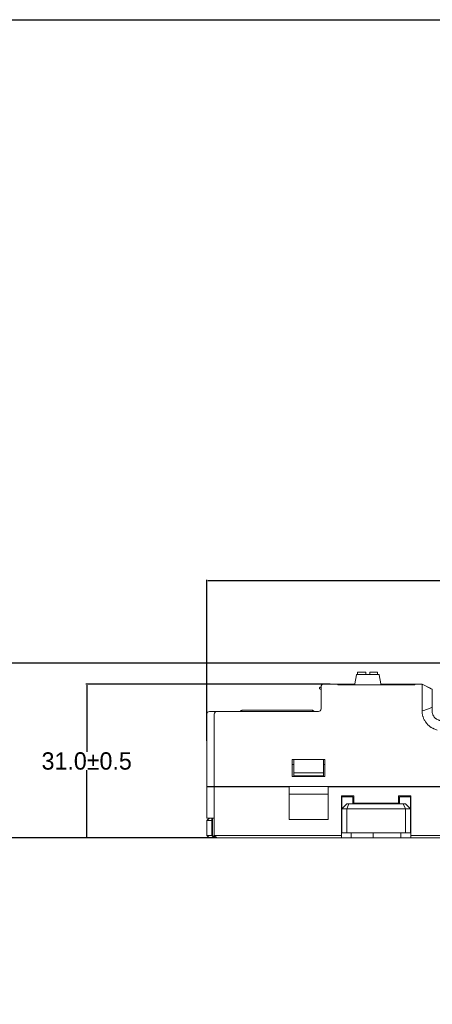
# Model space of a CAD drawing. Header units: millimetres. Extents: x -1146 to -167, y 277 to 699.
# Tile 21 of 40: x -1034 to -950, y 500 to 699. Entities that reach past the tile are written whole.
import ezdxf

# ---------------------------------------------------------------- set-up
doc = ezdxf.new("R2010")
doc.units = ezdxf.units.MM
doc.header["$MEASUREMENT"] = 0
doc.dimstyles.get("Standard").update_dxf_attribs({"dimtxt": 3.5, "dimasz": 0.18, "dimexe": 0.18, "dimexo": 0.0625, "dimgap": 0.09, "dimtad": 0, "dimtih": 1, "dimtoh": 1, "dimdec": 4, "dimzin": 0, "dimdsep": 46, "dimtxsty": 'Standard', "dimcen": 0.09, "dimadec": 0, "dimazin": 0, "dimtfac": 1, "dimtdec": 4, "dimtofl": 0, "dimtmove": 0, "dimatfit": 3, "dimfxl": 0, "dimtolj": 1, "dimtzin": 0, "dimarcsym": 0})

# ---------------------------------------------------------------- blocks, each defined once
blk = doc.blocks.new('*D1')
at = {"color": 0, "lineweight": -2}
for p, q in [((-995.89, 553.17), (-995.89, 585.64)), ((-995.71, 585.46), (-926.07, 585.46)), ((-834.07, 585.46), (-903.72, 585.46)), ((-833.89, 552.83), (-833.89, 585.64))]:
    blk.add_line(p, q, dxfattribs=at)
at = {"color": 0}
for points in [[(-995.71, 585.49), (-995.71, 585.43), (-995.89, 585.46)], [(-834.07, 585.43), (-834.07, 585.49), (-833.89, 585.46)]]:
    blk.add_solid(points, dxfattribs=at)
at = {"layer": 'Defpoints', "color": 0}
for p in [(-833.89, 585.46), (-995.89, 553.11), (-833.89, 552.77)]:
    blk.add_point(p, dxfattribs=at)
at = {"color": 0, "insert": (-914.89, 585.46), "char_height": 3.5, "attachment_point": 5}
blk.add_mtext('\\A1;162.0%%p1.0', dxfattribs=at)
blk = doc.blocks.new('*D2')
at = {"color": 0, "lineweight": -2}
for p, q in [((-971.02, 564.57), (-1020.29, 564.57)), ((-1020.11, 564.39), (-1020.11, 550.91)), ((-1020.11, 533.75), (-1020.11, 547.23)), ((-995.46, 533.57), (-1020.29, 533.57))]:
    blk.add_line(p, q, dxfattribs=at)
at = {"color": 0}
for points in [[(-1020.08, 564.39), (-1020.14, 564.39), (-1020.11, 564.57)], [(-1020.14, 533.75), (-1020.08, 533.75), (-1020.11, 533.57)]]:
    blk.add_solid(points, dxfattribs=at)
at = {"layer": 'Defpoints', "color": 0}
for p in [(-1020.11, 564.57), (-970.95, 564.57), (-995.39, 533.57)]:
    blk.add_point(p, dxfattribs=at)
at = {"color": 0, "insert": (-1020.11, 549.07), "char_height": 3.5, "attachment_point": 5}
blk.add_mtext('\\A1;31.0%%p0.5', dxfattribs=at)
blk = doc.blocks.new('*D3')
at = {"color": 0, "lineweight": -2}
for p, q in [((-948.43, 568.79), (-1047.87, 568.79)), ((-1047.69, 568.61), (-1047.69, 553.02)), ((-1047.69, 533.75), (-1047.69, 549.34)), ((-993.96, 533.57), (-1047.87, 533.57))]:
    blk.add_line(p, q, dxfattribs=at)
at = {"color": 0}
for points in [[(-1047.66, 568.61), (-1047.72, 568.61), (-1047.69, 568.79)], [(-1047.72, 533.75), (-1047.66, 533.75), (-1047.69, 533.57)]]:
    blk.add_solid(points, dxfattribs=at)
at = {"layer": 'Defpoints', "color": 0}
for p in [(-1047.69, 568.79), (-948.37, 568.79), (-993.89, 533.57)]:
    blk.add_point(p, dxfattribs=at)
at = {"color": 0, "insert": (-1047.69, 551.18), "char_height": 3.5, "attachment_point": 5}
blk.add_mtext('\\A1;35.2%%p0.5', dxfattribs=at)

msp = doc.modelspace()

# ---------------------------------------------------------------- linework, layer by layer
msp.add_lwpolyline([(-1146.11, 698.58), (-166.84, 698.58), (-166.84, 276.72), (-1146.11, 276.72)], close=True)
at = {"lineweight": 18}
for points in [[(-965.72, 566.47), (-965.72, 566.47), (-966.09, 564.63), (-966.09, 564.63)], [(-965.62, 566.55), (-965.67, 566.55), (-965.71, 566.51), (-965.72, 566.47)], [(-961.29, 566.55), (-961.29, 566.55), (-965.62, 566.55), (-965.62, 566.55)], [(-963.86, 567), (-963.86, 567), (-965.55, 567), (-965.55, 567)], [(-965.55, 567), (-965.55, 567), (-965.55, 566.55), (-965.55, 566.55)], [(-963.86, 566.55), (-963.86, 566.55), (-963.86, 567), (-963.86, 567)], [(-961.5, 567), (-961.5, 567), (-963.05, 567), (-963.05, 567)], [(-963.05, 567), (-963.05, 567), (-963.05, 566.55), (-963.05, 566.55)], [(-961.5, 566.55), (-961.5, 566.55), (-961.5, 567), (-961.5, 567)], [(-961.19, 566.47), (-961.2, 566.51), (-961.24, 566.55), (-961.29, 566.55)], [(-960.82, 564.63), (-960.82, 564.63), (-961.19, 566.47), (-961.19, 566.47)], [(-972.89, 563.97), (-972.89, 563.97), (-972.99, 563.97), (-972.99, 563.97)], [(-972.89, 561.57), (-972.89, 561.57), (-972.89, 564.07), (-972.89, 564.07)], [(-972.39, 564.57), (-972.39, 564.57), (-969.51, 564.57), (-969.51, 564.57)], [(-969.51, 564.57), (-969.51, 564.57), (-972.39, 564.57), (-972.39, 564.57)], [(-966.13, 564.57), (-966.13, 564.57), (-969.51, 564.57), (-969.51, 564.57)], [(-969.51, 564.57), (-969.51, 564.57), (-969.51, 564.44), (-969.51, 564.44)], [(-954.01, 564.46), (-954.01, 564.46), (-969.51, 564.46), (-969.51, 564.46)], [(-968.81, 564.55), (-968.91, 564.55), (-969.01, 564.52), (-969.1, 564.46)], [(-968.81, 564.55), (-968.81, 564.55), (-966.19, 564.55), (-966.19, 564.55)], [(-966.19, 564.55), (-966.14, 564.55), (-966.1, 564.58), (-966.09, 564.63)], [(-960.82, 564.63), (-960.81, 564.58), (-960.77, 564.55), (-960.72, 564.55)], [(-954.01, 564.57), (-954.01, 564.57), (-960.79, 564.57), (-960.79, 564.57)], [(-960.72, 564.55), (-960.72, 564.55), (-954.81, 564.55), (-954.81, 564.55)], [(-954.53, 564.46), (-954.61, 564.52), (-954.71, 564.55), (-954.81, 564.55)], [(-954.01, 564.57), (-954.01, 564.57), (-952.52, 564.57), (-952.52, 564.57)], [(-952.52, 564.57), (-952.52, 564.57), (-954.01, 564.57), (-954.01, 564.57)], [(-954.01, 564.57), (-954.01, 564.57), (-954.01, 564.44), (-954.01, 564.44)], [(-950.7, 563.65), (-950.7, 563.65), (-952.52, 564.57), (-952.52, 564.57)], [(-952.52, 564.57), (-952.52, 564.57), (-952.52, 564.57), (-952.52, 564.57)], [(-952.52, 564.57), (-952.52, 564.57), (-952.52, 564.57), (-952.52, 564.57)], [(-952.52, 564.57), (-952.52, 564.57), (-952.52, 564.57), (-952.52, 564.57)], [(-950.52, 563.57), (-950.52, 563.57), (-952.52, 564.57), (-952.52, 564.57)], [(-951.03, 563.82), (-951.53, 564.07), (-952.27, 564.44), (-952.52, 564.57)], [(-950.86, 563.73), (-950.97, 563.79), (-951.14, 563.88), (-951.2, 563.9)], [(-972.99, 563.57), (-972.99, 563.57), (-972.89, 563.57), (-972.89, 563.57)], [(-950.52, 563.57), (-950.64, 563.63), (-950.81, 563.71), (-950.87, 563.74)], [(-950.53, 563.57), (-950.53, 563.57), (-950.67, 563.64), (-950.67, 563.64)], [(-950.57, 563.59), (-950.57, 563.59), (-950.52, 563.57), (-950.52, 563.57)], [(-950.56, 563.59), (-950.56, 563.59), (-950.52, 563.57), (-950.52, 563.57)], [(-950.51, 563.56), (-950.51, 563.56), (-950.52, 563.57), (-950.52, 563.57)], [(-972.89, 559.57), (-972.89, 559.57), (-972.89, 561.57), (-972.89, 561.57)], [(-972.89, 559.57), (-972.89, 559.57), (-972.89, 561.57), (-972.89, 561.57)], [(-952.52, 559.83), (-952.52, 560.32), (-952.53, 560.82), (-952.52, 561.31)], [(-952.52, 561.31), (-952.52, 561.4), (-952.52, 561.48), (-952.52, 561.57)], [(-950.52, 560.32), (-950.52, 560.72), (-950.52, 561.11), (-950.52, 561.51)], [(-995.89, 543.97), (-995.89, 543.97), (-995.89, 558.57), (-995.89, 558.57)], [(-995.89, 543.97), (-995.89, 543.97), (-995.89, 558.57), (-995.89, 558.57)], [(-995.39, 559.07), (-995.39, 559.07), (-994.95, 559.07), (-994.95, 559.07)], [(-994.79, 559.07), (-994.79, 559.07), (-994.95, 559.07), (-994.95, 559.07)], [(-994.95, 559.07), (-994.95, 559.07), (-994.78, 559.07), (-994.78, 559.07)], [(-994.78, 559.07), (-994.78, 559.07), (-993.89, 559.07), (-993.89, 559.07)], [(-994.39, 543.97), (-994.39, 543.97), (-994.39, 558.57), (-994.39, 558.57)], [(-994.39, 543.97), (-994.39, 543.97), (-994.39, 558.57), (-994.39, 558.57)], [(-993.89, 559.07), (-993.89, 559.07), (-990.39, 559.07), (-990.39, 559.07)], [(-990.39, 559.07), (-990.39, 559.07), (-973.39, 559.07), (-973.39, 559.07)], [(-990.39, 559.07), (-990.39, 559.07), (-973.39, 559.07), (-973.39, 559.07)], [(-988.82, 559.32), (-988.92, 559.32), (-989.01, 559.28), (-989.08, 559.22)], [(-988.93, 559.07), (-988.93, 559.07), (-989.08, 559.22), (-989.08, 559.22)], [(-988.82, 559.32), (-988.82, 559.32), (-988.82, 559.07), (-988.82, 559.07)], [(-988.82, 559.32), (-988.82, 559.32), (-974.64, 559.32), (-974.64, 559.32)], [(-974.64, 559.32), (-974.64, 559.32), (-974.64, 559.07), (-974.64, 559.07)], [(-974.39, 559.22), (-974.46, 559.28), (-974.55, 559.32), (-974.64, 559.32)], [(-974.54, 559.07), (-974.54, 559.07), (-974.39, 559.22), (-974.39, 559.22)], [(-973.39, 559.07), (-973.12, 559.07), (-972.89, 559.29), (-972.89, 559.57)], [(-973.39, 559.07), (-973.12, 559.07), (-972.89, 559.29), (-972.89, 559.57)], [(-952.52, 559.09), (-952.53, 559.34), (-952.52, 559.58), (-952.52, 559.83)], [(-950.52, 559.22), (-950.52, 559.39), (-950.52, 559.56), (-950.52, 559.73)], [(-978.69, 549.37), (-978.69, 549.37), (-978.69, 545.97), (-978.69, 545.97)], [(-978.69, 549.37), (-978.69, 549.37), (-972.09, 549.37), (-972.09, 549.37)], [(-978.39, 548.37), (-978.39, 548.37), (-978.69, 548.37), (-978.69, 548.37)], [(-978.39, 548.76), (-978.39, 548.76), (-978.39, 549.37), (-978.39, 549.37)], [(-978.39, 546.67), (-978.39, 546.67), (-978.39, 548.76), (-978.39, 548.76)], [(-972.39, 549.37), (-972.39, 549.37), (-972.39, 548.76), (-972.39, 548.76)], [(-972.39, 548.76), (-972.39, 548.76), (-972.39, 546.67), (-972.39, 546.67)], [(-972.09, 548.37), (-972.09, 548.37), (-972.39, 548.37), (-972.39, 548.37)], [(-972.09, 545.97), (-972.09, 545.97), (-972.09, 549.37), (-972.09, 549.37)], [(-978.39, 546.67), (-978.39, 546.67), (-978.39, 546.07), (-978.39, 546.07)], [(-972.39, 546.67), (-972.39, 546.67), (-978.39, 546.67), (-978.39, 546.67)], [(-978.39, 546.07), (-978.39, 546.07), (-972.39, 546.07), (-972.39, 546.07)], [(-972.39, 546.07), (-972.39, 546.07), (-972.39, 546.67), (-972.39, 546.67)], [(-978.69, 545.97), (-978.69, 545.97), (-972.09, 545.97), (-972.09, 545.97)], [(-995.23, 543.97), (-995.23, 543.97), (-995.89, 543.97), (-995.89, 543.97)], [(-995.89, 537.57), (-995.89, 537.57), (-995.89, 543.87), (-995.89, 543.87)], [(-995.89, 543.87), (-995.89, 543.87), (-995.23, 543.87), (-995.23, 543.87)], [(-995.89, 543.87), (-995.89, 543.87), (-995.89, 537.57), (-995.89, 537.57)], [(-995.06, 543.97), (-995.06, 543.97), (-995.23, 543.97), (-995.23, 543.97)], [(-995.06, 543.87), (-995.06, 543.87), (-995.23, 543.87), (-995.23, 543.87)], [(-994.39, 543.97), (-994.39, 543.97), (-995.06, 543.97), (-995.06, 543.97)], [(-994.39, 543.87), (-994.39, 543.87), (-995.06, 543.87), (-995.06, 543.87)], [(-990.39, 543.97), (-990.39, 543.97), (-994.39, 543.97), (-994.39, 543.97)], [(-994.39, 534.07), (-994.39, 534.07), (-994.39, 543.87), (-994.39, 543.87)], [(-994.39, 543.87), (-994.39, 543.87), (-990.39, 543.87), (-990.39, 543.87)], [(-994.39, 534.07), (-994.39, 534.07), (-994.39, 543.87), (-994.39, 543.87)], [(-994.09, 543.87), (-994.09, 543.87), (-994.09, 543.97), (-994.09, 543.97)], [(-992.59, 543.87), (-992.59, 543.87), (-992.59, 543.97), (-992.59, 543.97)], [(-990.39, 543.97), (-990.39, 543.97), (-834.39, 543.97), (-834.39, 543.97)], [(-990.39, 543.87), (-990.39, 543.87), (-979.34, 543.87), (-979.34, 543.87)], [(-979.34, 537.28), (-979.34, 537.28), (-979.34, 543.87), (-979.34, 543.87)], [(-971.44, 542.42), (-971.44, 542.42), (-979.34, 542.42), (-979.34, 542.42)], [(-971.44, 543.87), (-971.44, 543.87), (-914.34, 543.87), (-914.34, 543.87)], [(-971.44, 543.87), (-971.44, 543.87), (-971.44, 537.28), (-971.44, 537.28)], [(-968.79, 542.07), (-968.79, 542.07), (-968.79, 534.07), (-968.79, 534.07)], [(-966.29, 542.07), (-966.29, 542.07), (-968.79, 542.07), (-968.79, 542.07)], [(-966.29, 542.07), (-966.29, 542.07), (-966.29, 540.57), (-966.29, 540.57)], [(-954.79, 542.07), (-954.79, 542.07), (-957.29, 542.07), (-957.29, 542.07)], [(-957.29, 542.07), (-957.29, 542.07), (-957.29, 540.57), (-957.29, 540.57)], [(-954.79, 534.07), (-954.79, 534.07), (-954.79, 542.07), (-954.79, 542.07)], [(-968.69, 541.87), (-968.69, 541.87), (-968.69, 539.47), (-968.69, 539.47)], [(-966.49, 541.87), (-966.49, 541.87), (-968.69, 541.87), (-968.69, 541.87)], [(-968.69, 539.47), (-968.69, 539.47), (-967.69, 540.47), (-967.69, 540.47)], [(-967.69, 540.47), (-967.69, 540.47), (-967.28, 540.47), (-967.28, 540.47)], [(-967.69, 539.47), (-967.69, 539.47), (-967.28, 540.47), (-967.28, 540.47)], [(-967.28, 540.47), (-967.28, 540.47), (-956.31, 540.47), (-956.31, 540.47)], [(-966.49, 541.87), (-966.49, 541.87), (-966.49, 540.47), (-966.49, 540.47)], [(-957.29, 540.57), (-957.29, 540.57), (-966.29, 540.57), (-966.29, 540.57)], [(-963.19, 540.57), (-963.19, 540.57), (-963.19, 540.47), (-963.19, 540.47)], [(-960.39, 540.47), (-960.39, 540.47), (-960.39, 540.57), (-960.39, 540.57)], [(-957.09, 541.87), (-957.09, 541.87), (-957.09, 540.47), (-957.09, 540.47)], [(-957.09, 541.87), (-957.09, 541.87), (-954.89, 541.87), (-954.89, 541.87)], [(-956.31, 540.47), (-956.31, 540.47), (-955.89, 540.47), (-955.89, 540.47)], [(-955.89, 539.47), (-955.89, 539.47), (-956.31, 540.47), (-956.31, 540.47)], [(-954.89, 539.47), (-954.89, 539.47), (-955.89, 540.47), (-955.89, 540.47)], [(-954.89, 541.87), (-954.89, 541.87), (-954.89, 539.47), (-954.89, 539.47)], [(-968.79, 539.07), (-968.79, 539.07), (-968.69, 539.07), (-968.69, 539.07)], [(-968.69, 534.57), (-968.69, 534.57), (-968.69, 539.47), (-968.69, 539.47)], [(-967.69, 539.47), (-967.69, 539.47), (-968.69, 539.47), (-968.69, 539.47)], [(-967.69, 534.57), (-967.69, 534.57), (-967.69, 539.47), (-967.69, 539.47)], [(-955.89, 539.47), (-955.89, 539.47), (-967.69, 539.47), (-967.69, 539.47)], [(-955.89, 539.47), (-955.89, 539.47), (-955.89, 534.57), (-955.89, 534.57)], [(-954.89, 539.47), (-954.89, 539.47), (-955.89, 539.47), (-955.89, 539.47)], [(-954.89, 534.57), (-954.89, 534.57), (-954.89, 539.47), (-954.89, 539.47)], [(-954.89, 539.07), (-954.89, 539.07), (-954.79, 539.07), (-954.79, 539.07)], [(-995.39, 537.57), (-995.39, 537.57), (-995.89, 537.07), (-995.89, 537.07)], [(-995.23, 537.57), (-995.23, 537.57), (-995.89, 537.57), (-995.89, 537.57)], [(-995.89, 537.07), (-995.89, 537.07), (-995.89, 534.07), (-995.89, 534.07)], [(-994.89, 537.07), (-994.89, 537.07), (-995.89, 537.07), (-995.89, 537.07)], [(-995.06, 537.57), (-995.06, 537.57), (-995.23, 537.57), (-995.23, 537.57)], [(-994.39, 537.57), (-994.39, 537.57), (-995.06, 537.57), (-995.06, 537.57)], [(-994.89, 537.57), (-994.89, 537.57), (-994.89, 534.07), (-994.89, 534.07)], [(-994.79, 534.07), (-994.79, 534.07), (-994.79, 537.57), (-994.79, 537.57)], [(-979.34, 537.28), (-979.34, 537.28), (-971.44, 537.28), (-971.44, 537.28)], [(-968.69, 534.57), (-968.69, 534.57), (-967.69, 534.57), (-967.69, 534.57)], [(-967.69, 534.57), (-967.69, 534.57), (-955.89, 534.57), (-955.89, 534.57)], [(-966.79, 534.57), (-966.79, 534.57), (-966.79, 533.57), (-966.79, 533.57)], [(-962.39, 534.57), (-962.39, 534.57), (-962.39, 533.57), (-962.39, 533.57)], [(-956.79, 533.57), (-956.79, 533.57), (-956.79, 534.57), (-956.79, 534.57)], [(-955.89, 534.57), (-955.89, 534.57), (-954.89, 534.57), (-954.89, 534.57)], [(-995.89, 534.07), (-995.89, 534.07), (-994.89, 534.07), (-994.89, 534.07)], [(-995.39, 533.57), (-995.39, 533.57), (-995.89, 534.07), (-995.89, 534.07)], [(-994.39, 533.57), (-994.39, 533.57), (-995.39, 533.57), (-995.39, 533.57)], [(-994.89, 534.07), (-994.89, 534.07), (-994.39, 533.57), (-994.39, 533.57)], [(-994.89, 534.07), (-994.89, 534.07), (-994.79, 534.07), (-994.79, 534.07)], [(-993.89, 533.57), (-993.89, 533.57), (-994.39, 534.07), (-994.39, 534.07)], [(-993.89, 533.57), (-993.89, 533.57), (-994.39, 534.07), (-994.39, 534.07)], [(-994.39, 534.07), (-994.39, 534.07), (-990.39, 534.07), (-990.39, 534.07)], [(-994.23, 533.57), (-994.23, 533.57), (-994.39, 533.57), (-994.39, 533.57)], [(-994.23, 533.57), (-994.23, 533.57), (-993.89, 533.57), (-993.89, 533.57)], [(-990.39, 533.57), (-990.39, 533.57), (-993.89, 533.57), (-993.89, 533.57)], [(-990.39, 534.07), (-990.39, 534.07), (-968.79, 534.07), (-968.79, 534.07)], [(-968.79, 533.57), (-968.79, 533.57), (-990.39, 533.57), (-990.39, 533.57)], [(-968.79, 534.07), (-968.79, 534.07), (-968.79, 533.57), (-968.79, 533.57)], [(-968.79, 533.57), (-968.79, 533.57), (-966.79, 533.57), (-966.79, 533.57)], [(-966.79, 533.57), (-966.79, 533.57), (-962.39, 533.57), (-962.39, 533.57)], [(-962.39, 533.57), (-962.39, 533.57), (-956.79, 533.57), (-956.79, 533.57)], [(-956.79, 533.57), (-956.79, 533.57), (-954.79, 533.57), (-954.79, 533.57)], [(-954.79, 533.57), (-954.79, 533.57), (-954.79, 534.07), (-954.79, 534.07)], [(-954.79, 534.07), (-954.79, 534.07), (-893.89, 534.07), (-893.89, 534.07)], [(-893.89, 533.57), (-893.89, 533.57), (-954.79, 533.57), (-954.79, 533.57)]]:
    msp.add_open_spline(points, degree=3, dxfattribs=at)
for points, knots in [([(-972.99, 563.97), (-973.07, 563.97), (-973.13, 563.93), (-973.17, 563.87), (-973.17, 563.87), (-973.2, 563.81), (-973.2, 563.73), (-973.17, 563.67), (-973.17, 563.67), (-973.13, 563.61), (-973.07, 563.57), (-972.99, 563.57)], [0, 0, 0, 0, 0.333333, 0.333333, 0.333333, 0.333333, 0.666667, 0.666667, 0.666667, 0.666667, 1, 1, 1, 1]), ([(-972.39, 564.57), (-972.53, 564.57), (-972.65, 564.52), (-972.75, 564.42), (-972.75, 564.42), (-972.84, 564.33), (-972.89, 564.2), (-972.89, 564.07)], [0, 0, 0, 0, 0.5, 0.5, 0.5, 0.5, 1, 1, 1, 1]), ([(-952.52, 564.52), (-952.52, 564.53), (-952.52, 564.54), (-952.52, 564.54), (-952.52, 564.54), (-952.52, 564.55), (-952.52, 564.55), (-952.52, 564.56), (-952.52, 564.56), (-952.53, 564.57), (-952.53, 564.57), (-952.52, 564.57)], [0, 0, 0, 0, 0.333333, 0.333333, 0.333333, 0.333333, 0.666667, 0.666667, 0.666667, 0.666667, 1, 1, 1, 1]), ([(-952.52, 561.57), (-952.53, 561.66), (-952.53, 561.74), (-952.52, 561.83), (-952.52, 561.83), (-952.52, 561.87), (-952.52, 561.92), (-952.52, 561.96), (-952.52, 561.96), (-952.52, 561.98), (-952.52, 562), (-952.52, 562.02), (-952.52, 562.02), (-952.52, 562.05), (-952.52, 562.07), (-952.52, 562.09), (-952.52, 562.09), (-952.52, 562.17), (-952.52, 562.26), (-952.52, 562.34), (-952.52, 562.34), (-952.52, 562.38), (-952.52, 562.43), (-952.52, 562.47), (-952.52, 562.47), (-952.52, 562.51), (-952.52, 562.55), (-952.52, 562.59), (-952.52, 562.59), (-952.52, 562.67), (-952.52, 562.76), (-952.52, 562.83), (-952.52, 562.83), (-952.52, 562.87), (-952.52, 562.91), (-952.52, 562.95), (-952.52, 562.95), (-952.52, 562.99), (-952.52, 563.03), (-952.52, 563.07), (-952.52, 563.07), (-952.52, 563.14), (-952.52, 563.22), (-952.52, 563.29), (-952.52, 563.29), (-952.52, 563.36), (-952.52, 563.43), (-952.52, 563.49), (-952.52, 563.49), (-952.52, 563.56), (-952.52, 563.62), (-952.52, 563.69), (-952.52, 563.69), (-952.52, 563.72), (-952.52, 563.75), (-952.52, 563.78), (-952.52, 563.78), (-952.52, 563.79), (-952.52, 563.81), (-952.52, 563.82), (-952.52, 563.82), (-952.52, 563.84), (-952.52, 563.85), (-952.52, 563.86), (-952.52, 563.86), (-952.52, 563.92), (-952.52, 563.97), (-952.52, 564.02), (-952.52, 564.02), (-952.52, 564.07), (-952.52, 564.12), (-952.52, 564.16), (-952.52, 564.16), (-952.52, 564.21), (-952.52, 564.25), (-952.52, 564.28), (-952.52, 564.28), (-952.52, 564.3), (-952.52, 564.32), (-952.52, 564.34), (-952.52, 564.34), (-952.52, 564.35), (-952.52, 564.37), (-952.52, 564.38), (-952.52, 564.38), (-952.52, 564.45), (-952.52, 564.49), (-952.52, 564.52)], [0, 0, 0, 0, 0.045455, 0.045455, 0.045455, 0.045455, 0.090909, 0.090909, 0.090909, 0.090909, 0.136364, 0.136364, 0.136364, 0.136364, 0.181818, 0.181818, 0.181818, 0.181818, 0.227273, 0.227273, 0.227273, 0.227273, 0.272727, 0.272727, 0.272727, 0.272727, 0.318182, 0.318182, 0.318182, 0.318182, 0.363636, 0.363636, 0.363636, 0.363636, 0.409091, 0.409091, 0.409091, 0.409091, 0.454545, 0.454545, 0.454545, 0.454545, 0.5, 0.5, 0.5, 0.5, 0.545455, 0.545455, 0.545455, 0.545455, 0.590909, 0.590909, 0.590909, 0.590909, 0.636364, 0.636364, 0.636364, 0.636364, 0.681818, 0.681818, 0.681818, 0.681818, 0.727273, 0.727273, 0.727273, 0.727273, 0.772727, 0.772727, 0.772727, 0.772727, 0.818182, 0.818182, 0.818182, 0.818182, 0.863636, 0.863636, 0.863636, 0.863636, 0.909091, 0.909091, 0.909091, 0.909091, 0.954545, 0.954545, 0.954545, 0.954545, 1, 1, 1, 1]), ([(-950.52, 561.51), (-950.52, 561.7), (-950.52, 561.9), (-950.52, 562.09), (-950.52, 562.09), (-950.52, 562.28), (-950.52, 562.47), (-950.52, 562.63), (-950.52, 562.63), (-950.52, 562.97), (-950.52, 563.24), (-950.52, 563.4), (-950.52, 563.4), (-950.52, 563.48), (-950.52, 563.53), (-950.52, 563.55), (-950.52, 563.55), (-950.52, 563.58), (-950.52, 563.57), (-950.52, 563.57)], [0, 0, 0, 0, 0.2, 0.2, 0.2, 0.2, 0.4, 0.4, 0.4, 0.4, 0.6, 0.6, 0.6, 0.6, 0.8, 0.8, 0.8, 0.8, 1, 1, 1, 1]), ([(-950.52, 559.97), (-950.59, 559.92), (-950.66, 559.87), (-950.74, 559.83), (-950.74, 559.83), (-950.85, 559.78), (-950.96, 559.73), (-951.08, 559.68), (-951.08, 559.68), (-951.19, 559.63), (-951.31, 559.59), (-951.43, 559.55), (-951.43, 559.55), (-951.79, 559.42), (-952.16, 559.3), (-952.52, 559.18)], [0, 0, 0, 0, 0.25, 0.25, 0.25, 0.25, 0.5, 0.5, 0.5, 0.5, 0.75, 0.75, 0.75, 0.75, 1, 1, 1, 1]), ([(-950.52, 559.73), (-950.52, 559.79), (-950.52, 559.85), (-950.52, 559.91), (-950.52, 559.91), (-950.52, 559.98), (-950.52, 560.05), (-950.52, 560.12), (-950.52, 560.12), (-950.52, 560.18), (-950.52, 560.25), (-950.52, 560.32)], [0, 0, 0, 0, 0.333333, 0.333333, 0.333333, 0.333333, 0.666667, 0.666667, 0.666667, 0.666667, 1, 1, 1, 1]), ([(-995.39, 559.07), (-995.53, 559.07), (-995.65, 559.02), (-995.75, 558.92), (-995.75, 558.92), (-995.84, 558.83), (-995.89, 558.7), (-995.89, 558.57)], [0, 0, 0, 0, 0.5, 0.5, 0.5, 0.5, 1, 1, 1, 1]), ([(-993.89, 559.07), (-994.03, 559.07), (-994.16, 559.02), (-994.25, 558.92), (-994.25, 558.92), (-994.34, 558.83), (-994.39, 558.7), (-994.39, 558.57)], [0, 0, 0, 0, 0.5, 0.5, 0.5, 0.5, 1, 1, 1, 1]), ([(-989.17, 559.07), (-989.16, 559.08), (-989.16, 559.09), (-989.16, 559.1), (-989.16, 559.1), (-989.14, 559.14), (-989.11, 559.18), (-989.08, 559.22)], [0, 0, 0, 0, 0.5, 0.5, 0.5, 0.5, 1, 1, 1, 1]), ([(-974.39, 559.22), (-974.36, 559.18), (-974.33, 559.14), (-974.31, 559.1), (-974.31, 559.1), (-974.31, 559.09), (-974.3, 559.08), (-974.3, 559.07)], [0, 0, 0, 0, 0.5, 0.5, 0.5, 0.5, 1, 1, 1, 1]), ([(-949.49, 555.33), (-949.7, 555.39), (-949.9, 555.46), (-950.1, 555.54), (-950.1, 555.54), (-950.15, 555.56), (-950.2, 555.59), (-950.25, 555.61), (-950.25, 555.61), (-950.3, 555.63), (-950.34, 555.66), (-950.39, 555.68), (-950.39, 555.68), (-950.49, 555.73), (-950.58, 555.79), (-950.67, 555.84), (-950.67, 555.84), (-950.69, 555.86), (-950.72, 555.87), (-950.74, 555.89), (-950.74, 555.89), (-950.76, 555.9), (-950.79, 555.92), (-950.81, 555.93), (-950.81, 555.93), (-950.85, 555.97), (-950.9, 556), (-950.94, 556.03), (-950.94, 556.03), (-951.02, 556.09), (-951.11, 556.16), (-951.19, 556.23), (-951.19, 556.23), (-951.27, 556.31), (-951.34, 556.38), (-951.42, 556.46), (-951.42, 556.46), (-951.49, 556.54), (-951.56, 556.62), (-951.63, 556.7), (-951.63, 556.7), (-951.67, 556.74), (-951.7, 556.79), (-951.73, 556.83), (-951.73, 556.83), (-951.76, 556.87), (-951.8, 556.92), (-951.83, 556.96), (-951.83, 556.96), (-951.89, 557.05), (-951.95, 557.14), (-952, 557.24), (-952, 557.24), (-952.05, 557.33), (-952.1, 557.42), (-952.15, 557.52), (-952.15, 557.52), (-952.19, 557.62), (-952.23, 557.72), (-952.27, 557.82), (-952.27, 557.82), (-952.29, 557.87), (-952.31, 557.92), (-952.33, 557.97), (-952.33, 557.97), (-952.33, 558), (-952.34, 558.02), (-952.35, 558.05), (-952.35, 558.05), (-952.36, 558.08), (-952.37, 558.1), (-952.37, 558.13), (-952.37, 558.13), (-952.4, 558.23), (-952.43, 558.34), (-952.45, 558.44), (-952.45, 558.44), (-952.47, 558.55), (-952.49, 558.66), (-952.5, 558.76), (-952.5, 558.76), (-952.51, 558.87), (-952.52, 558.98), (-952.52, 559.09)], [0, 0, 0, 0, 0.047619, 0.047619, 0.047619, 0.047619, 0.095238, 0.095238, 0.095238, 0.095238, 0.142857, 0.142857, 0.142857, 0.142857, 0.190476, 0.190476, 0.190476, 0.190476, 0.238095, 0.238095, 0.238095, 0.238095, 0.285714, 0.285714, 0.285714, 0.285714, 0.333333, 0.333333, 0.333333, 0.333333, 0.380952, 0.380952, 0.380952, 0.380952, 0.428571, 0.428571, 0.428571, 0.428571, 0.47619, 0.47619, 0.47619, 0.47619, 0.52381, 0.52381, 0.52381, 0.52381, 0.571429, 0.571429, 0.571429, 0.571429, 0.619048, 0.619048, 0.619048, 0.619048, 0.666667, 0.666667, 0.666667, 0.666667, 0.714286, 0.714286, 0.714286, 0.714286, 0.761905, 0.761905, 0.761905, 0.761905, 0.809524, 0.809524, 0.809524, 0.809524, 0.857143, 0.857143, 0.857143, 0.857143, 0.904762, 0.904762, 0.904762, 0.904762, 0.952381, 0.952381, 0.952381, 0.952381, 1, 1, 1, 1]), ([(-948.52, 557.22), (-948.56, 557.22), (-948.59, 557.22), (-948.62, 557.22), (-948.62, 557.22), (-948.66, 557.22), (-948.69, 557.23), (-948.72, 557.23), (-948.72, 557.23), (-948.79, 557.24), (-948.85, 557.24), (-948.91, 557.26), (-948.91, 557.26), (-948.98, 557.27), (-949.04, 557.29), (-949.1, 557.3), (-949.1, 557.3), (-949.13, 557.31), (-949.17, 557.32), (-949.2, 557.34), (-949.2, 557.34), (-949.23, 557.35), (-949.26, 557.36), (-949.29, 557.37), (-949.29, 557.37), (-949.41, 557.42), (-949.52, 557.48), (-949.63, 557.55), (-949.63, 557.55), (-949.66, 557.57), (-949.69, 557.59), (-949.71, 557.61), (-949.71, 557.61), (-949.74, 557.63), (-949.76, 557.65), (-949.79, 557.67), (-949.79, 557.67), (-949.84, 557.71), (-949.89, 557.76), (-949.94, 557.8), (-949.94, 557.8), (-949.98, 557.85), (-950.03, 557.9), (-950.07, 557.95), (-950.07, 557.95), (-950.11, 558), (-950.15, 558.05), (-950.19, 558.11), (-950.19, 558.11), (-950.22, 558.16), (-950.26, 558.22), (-950.29, 558.28), (-950.29, 558.28), (-950.3, 558.31), (-950.32, 558.33), (-950.33, 558.36), (-950.33, 558.36), (-950.35, 558.39), (-950.36, 558.42), (-950.37, 558.45), (-950.37, 558.45), (-950.42, 558.58), (-950.46, 558.7), (-950.49, 558.83), (-950.49, 558.83), (-950.5, 558.89), (-950.51, 558.96), (-950.51, 559.02), (-950.51, 559.02), (-950.52, 559.05), (-950.52, 559.09), (-950.52, 559.12), (-950.52, 559.12), (-950.52, 559.15), (-950.52, 559.19), (-950.52, 559.22)], [0, 0, 0, 0, 0.052632, 0.052632, 0.052632, 0.052632, 0.105263, 0.105263, 0.105263, 0.105263, 0.157895, 0.157895, 0.157895, 0.157895, 0.210526, 0.210526, 0.210526, 0.210526, 0.263158, 0.263158, 0.263158, 0.263158, 0.315789, 0.315789, 0.315789, 0.315789, 0.368421, 0.368421, 0.368421, 0.368421, 0.421053, 0.421053, 0.421053, 0.421053, 0.473684, 0.473684, 0.473684, 0.473684, 0.526316, 0.526316, 0.526316, 0.526316, 0.578947, 0.578947, 0.578947, 0.578947, 0.631579, 0.631579, 0.631579, 0.631579, 0.684211, 0.684211, 0.684211, 0.684211, 0.736842, 0.736842, 0.736842, 0.736842, 0.789474, 0.789474, 0.789474, 0.789474, 0.842105, 0.842105, 0.842105, 0.842105, 0.894737, 0.894737, 0.894737, 0.894737, 0.947368, 0.947368, 0.947368, 0.947368, 1, 1, 1, 1]), ([(-994.79, 534.07), (-994.7, 533.98), (-994.6, 533.9), (-994.51, 533.82), (-994.51, 533.82), (-994.46, 533.77), (-994.42, 533.73), (-994.37, 533.69), (-994.37, 533.69), (-994.32, 533.65), (-994.28, 533.61), (-994.23, 533.57)], [0, 0, 0, 0, 0.333333, 0.333333, 0.333333, 0.333333, 0.666667, 0.666667, 0.666667, 0.666667, 1, 1, 1, 1])]:
    msp.add_open_spline(points, degree=3, knots=knots, dxfattribs=at)

# ---------------------------------------------------------------- dimensions: what is measured, and where the dimension line sits
at = {"color": 1}
dim = msp.add_linear_dim(base=(-833.89, 585.46), p1=(-995.89, 553.11), p2=(-833.89, 552.77), dimstyle='Standard', override={"dimdec": 1, "dimtxsty": 'Standard', "dimtol": 1, "dimtp": 1, "dimtm": 1, "dimtdec": 1}, dxfattribs=at)
dim.commit()
dim.dimension.update_dxf_attribs({"geometry": '*D1', "text_midpoint": (-914.89, 585.46)})
for base, p1, p2, override, picture, middle in [((-1047.69, 568.79), (-993.89, 533.57), (-948.37, 568.79), {"dimgap": 0.09, "dimdec": 1, "dimtol": 1, "dimlim": 0, "dimtp": 0.5, "dimtm": 0.5, "dimtdec": 1}, '*D3', (-1047.69, 551.18)), ((-1020.11, 564.57), (-995.39, 533.57), (-970.95, 564.57), {"dimdec": 1, "dimtxsty": 'Standard', "dimtol": 1, "dimtp": 0.5, "dimtm": 0.5, "dimtdec": 1}, '*D2', (-1020.11, 549.07))]:
    dim = msp.add_linear_dim(base=base, p1=p1, p2=p2, angle=90, dimstyle='Standard', override=override, dxfattribs=at)
    dim.commit()
    dim.dimension.update_dxf_attribs({"geometry": picture, "text_midpoint": middle})

doc.saveas('drawing.dxf')
